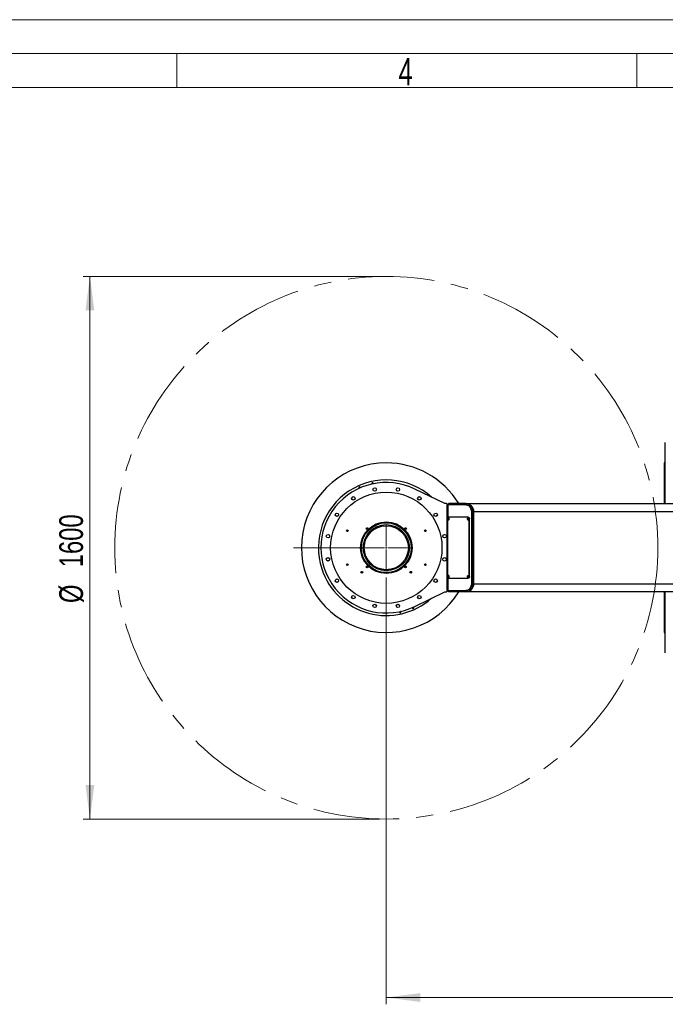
# Model space of a CAD drawing. Header units: millimetres. Extents: x 22 to 589, y 6 to 414.
# Tile 38 of 52: x 222 to 317, y 269 to 414. Entities that reach past the tile are written whole.
import ezdxf

# ---------------------------------------------------------------- set-up
doc = ezdxf.new("R2010")
doc.units = ezdxf.units.MM
doc.linetypes.add('CENTERX2', pattern=[20.32, 12.7, -2.54, 2.54, -2.54])
doc.styles.add('SLDTEXTSTYLE0', font='TXT', dxfattribs={"width": 0.7})
doc.styles.add('SLDTEXTSTYLE1', font='TXT', dxfattribs={"width": 0.75})
doc.dimstyles.new('SLDDIMSTYLE0', dxfattribs={"dimtxt": 3.5, "dimasz": 5, "dimexe": 0, "dimexo": 0.0625, "dimgap": 0.875, "dimtad": 1, "dimlfac": 20, "dimrnd": 1e-09, "dimzin": 12, "dimdsep": 46, "dimtxsty": 'SLDTEXTSTYLE1', "dimsah": 1, "dimcen": 0.09, "dimadec": 0, "dimazin": 0, "dimtfac": 1, "dimtofl": 0, "dimtmove": 0, "dimatfit": 3, "dimfxl": 0, "dimtolj": 1, "dimtzin": 12, "dimarcsym": 0})
doc.dimstyles.new('SLDDIMSTYLE2', dxfattribs={"dimtxt": 3.5, "dimasz": 5, "dimexe": 0, "dimexo": 0.0625, "dimgap": 0.875, "dimtad": 0, "dimtih": 1, "dimtoh": 1, "dimlfac": 20, "dimrnd": 1e-09, "dimzin": 12, "dimdsep": 46, "dimtxsty": 'SLDTEXTSTYLE1', "dimsah": 1, "dimcen": 0.09, "dimadec": 0, "dimazin": 0, "dimtfac": 1, "dimtofl": 0, "dimtmove": 0, "dimatfit": 3, "dimfxl": 0, "dimtolj": 1, "dimtzin": 12, "dimarcsym": 0})

# ---------------------------------------------------------------- blocks, each defined once
blk = doc.blocks.new('*D6')
at = {"color": 7, "linetype": 'Continuous', "lineweight": 0}
for p, q in [((274.6, 376.65), (230.94, 376.65)), ((231.94, 296.65), (231.94, 376.65)), ((274.6, 296.65), (230.94, 296.65))]:
    blk.add_line(p, q, dxfattribs=at)
for points in [[(231.94, 376.65), (231.29, 371.65), (232.59, 371.65)], [(231.94, 296.65), (232.59, 301.65), (231.29, 301.65)]]:
    blk.add_solid(points, dxfattribs=at)
at = {"color": 7, "linetype": 'Continuous', "lineweight": 0, "char_height": 3.5, "attachment_point": 1, "rotation": 90, "style": 'SLDTEXTSTYLE1'}
for s, insert in [('1600', (227.42, 333.76)), ('%%c', (227.42, 328.49))]:
    blk.add_mtext(s, dxfattribs=dict(at, insert=insert))
blk = doc.blocks.new('*D7')
at = {"color": 7, "linetype": 'Continuous', "lineweight": 0}
for p, q in [((418.85, 335.65), (418.85, 269.33)), ((275.6, 332.27), (275.6, 269.33)), ((275.6, 270.33), (418.85, 270.33))]:
    blk.add_line(p, q, dxfattribs=at)
for centre, start, end in [((345.57, 273.11), 153.4349, 206.5651), ((347.98, 273.11), 333.4349, 26.5651)]:
    blk.add_arc(centre, 6.21, start, end, dxfattribs=at)
for points in [[(275.6, 270.33), (280.6, 269.68), (280.6, 270.98)], [(418.85, 270.33), (413.85, 270.98), (413.85, 269.68)]]:
    blk.add_solid(points, dxfattribs=at)
at = {"color": 7, "linetype": 'Continuous', "lineweight": 0, "insert": (341.6, 274.84), "char_height": 3.5, "attachment_point": 1, "style": 'SLDTEXTSTYLE1'}
blk.add_mtext('2865', dxfattribs=at)
blk = doc.blocks.new('SW_CENTERMARKSYMBOL_1')
at = {"color": 0, "linetype": 'Continuous', "lineweight": 0}
for p, q in [((0, 0.25), (0, 3.37)), ((-0.25, 0), (-13.66, 0)), ((0, 0), (-0.13, 0)), ((0, 0), (0, 0.12)), ((0, 0), (0, -0.13)), ((0, 0), (0.12, 0)), ((0.25, 0), (3.37, 0)), ((0, -0.25), (0, -3.37))]:
    blk.add_line(p, q, dxfattribs=at)

msp = doc.modelspace()

# ---------------------------------------------------------------- linework, layer by layer
at = {"color": 7, "linetype": 'Continuous', "lineweight": 15}
msp.add_line((36.5, 414.5), (588.5, 414.5), dxfattribs=at)
at = {"color": 1, "linetype": 'Continuous', "lineweight": 0}
for p, q in [((41.5, 409.5), (583.5, 409.5)), ((244.75, 409.5), (244.75, 404.5)), ((312.5, 409.5), (312.5, 404.5)), ((46.5, 404.5), (578.5, 404.5))]:
    msp.add_line(p, q, dxfattribs=at)
at = {"color": 7, "linetype": 'Continuous', "lineweight": 30}
for p, q in [((316.7053537, 352.1576745), (316.7040543, 352.1470589)), ((316.7040543, 343.1470556), (316.7040543, 352.1470589)), ((316.5540532, 349.1470558), (316.5540532, 343.1470556)), ((284.2290537, 343.1470556), (279.8267083, 345.2963276)), ((284.4540552, 343.1470556), (284.2290537, 343.1470556)), ((284.6540527, 342.9470582), (284.4540552, 343.1470556)), ((284.554054, 330.3470595), (284.554054, 342.9470582)), ((284.554054, 342.9470582), (284.6712128, 342.9470582)), ((287.3349921, 342.9470582), (284.6712128, 342.9470582)), ((284.6712128, 342.9470582), (284.6712128, 341.0829587)), ((284.7540514, 342.9470582), (284.7540514, 343.1470556)), ((284.7540514, 343.1470556), (284.8126308, 343.1470556)), ((287.3040513, 343.1470556), (284.8126308, 343.1470556)), ((284.8126308, 343.1470556), (284.8126308, 342.9470582)), ((287.3040513, 343.1470556), (324.6540533, 343.1470556)), ((287.3349921, 342.9470582), (287.476416, 342.9470582)), ((288.2188753, 331.5970583), (288.2188753, 341.6970594)), ((288.3602993, 341.6970594), (288.2188753, 341.6970594)), ((288.3602993, 331.5970583), (288.3602993, 341.6970594)), ((288.5040538, 331.3470585), (288.5040538, 341.9470591)), ((324.9540539, 341.9470591), (288.5040538, 341.9470591)), ((284.6126334, 340.8970577), (284.6126334, 332.3970569)), ((287.617834, 341.1470575), (284.7894089, 341.1470575)), ((287.617834, 341.1470575), (287.688549, 341.1470575)), ((287.7946095, 332.3970569), (287.7946095, 340.8970577)), ((287.8653244, 340.8970577), (287.7946095, 340.8970577)), ((287.8653244, 332.3970569), (287.8653244, 340.8970577)), ((284.6712128, 332.211159), (284.6712128, 330.3470595)), ((284.7894089, 332.1470571), (287.617834, 332.1470571)), ((287.688549, 332.1470571), (287.617834, 332.1470571)), ((287.7946095, 332.3970569), (287.8653244, 332.3970569)), ((288.2188753, 331.5970583), (288.3602993, 331.5970583)), ((288.5040538, 331.3470585), (324.9540539, 331.3470585)), ((279.8267083, 327.9977901), (284.2290537, 330.147059)), ((284.2290537, 330.147059), (284.4540552, 330.147059)), ((284.4540552, 330.147059), (284.6540527, 330.3470595)), ((284.6712128, 330.3470595), (284.554054, 330.3470595)), ((284.6712128, 330.3470595), (287.3349921, 330.3470595)), ((284.7540514, 330.147059), (284.7540514, 330.3470595)), ((284.8126308, 330.147059), (284.7540514, 330.147059)), ((284.8126308, 330.3470595), (284.8126308, 330.147059)), ((287.3040513, 330.147059), (284.8126308, 330.147059)), ((324.6540533, 330.147059), (287.3040513, 330.147059)), ((287.476416, 330.3470595), (287.3349921, 330.3470595)), ((316.5540532, 330.147059), (316.5540532, 324.1470588)), ((316.7040543, 321.1470587), (316.7040543, 330.147059)), ((316.7040543, 321.1470587), (316.7053537, 321.1364401))]:
    msp.add_line(p, q, dxfattribs=at)
at = {"color": 7, "linetype": 'Continuous', "lineweight": 30, "flags": 128}
for points in [[(271.7597024, 345.4709811), (271.7678444, 345.5041153), (271.7629926, 345.5447955)], [(288.2188753, 341.6970594), (288.2124321, 341.847728), (288.1931917, 341.9962031), (288.1614403, 342.1403153), (288.1176309, 342.2779603), (288.0624132, 342.4071414), (287.9965917, 342.5259633), (287.9211144, 342.6326973), (287.8370957, 342.7257878), (287.7457516, 342.8038759), (287.6484231, 342.865829), (287.546523, 342.9107351), (287.4415354, 342.9379446), (287.3349921, 342.9470582)], [(287.476416, 342.9470582), (287.5829534, 342.9379446), (287.687941, 342.9107351), (287.7898411, 342.865829), (287.8871755, 342.8038759), (287.9785196, 342.7257878), (288.0625383, 342.6326973), (288.1380097, 342.5259633), (288.2038371, 342.4071414), (288.2590548, 342.2779603), (288.3028583, 342.1403153), (288.3346156, 341.9962031), (288.353856, 341.847728), (288.3602993, 341.6970594)], [(284.7894089, 341.1470575), (284.7549216, 341.1422534), (284.7217576, 341.1280257), (284.6911983, 341.104923), (284.664406, 341.0738332), (284.6424238, 341.0359485), (284.6260862, 340.9927291), (284.6160309, 340.9458322), (284.6126334, 340.8970577)], [(284.886636, 340.8970577), (284.8800675, 340.9467263), (284.8612623, 340.9896893), (284.8327474, 341.0201413), (284.7983794, 341.0339696), (284.7628013, 341.0293085), (284.7308175, 341.0067839), (284.7067432, 340.9694416), (284.6938388, 340.9223241), (284.6938388, 340.8717913), (284.7067432, 340.8246739), (284.7308175, 340.7873315), (284.7628013, 340.7648069), (284.7983794, 340.7601459), (284.8327474, 340.7739741), (284.8612623, 340.8044262), (284.8800675, 340.8473892), (284.886636, 340.8970577)], [(284.8526315, 341.0015208), (284.8317043, 340.9940643), (284.8076181, 340.9713013), (284.7915248, 340.9372372), (284.7858743, 340.8970577), (284.7915248, 340.8568782), (284.8076181, 340.8228142), (284.8317043, 340.8000512), (284.8526315, 340.7925946)], [(287.7150611, 340.8970577), (287.7084987, 340.9467263), (287.6896874, 340.9896893), (287.6611726, 341.0201413), (287.6268045, 341.0339696), (287.5912265, 341.0293085), (287.5592427, 341.0067839), (287.5351743, 340.9694416), (287.5222639, 340.9223241), (287.5222639, 340.8717913), (287.5351743, 340.8246739), (287.5592427, 340.7873315), (287.5912265, 340.7648069), (287.6268045, 340.7601459), (287.6611726, 340.7739741), (287.6896874, 340.8044262), (287.7084987, 340.8473892), (287.7150611, 340.8970577)], [(287.6810567, 341.0015208), (287.6601354, 340.9940643), (287.6360492, 340.9713013), (287.61995, 340.9372372), (287.6142995, 340.8970577), (287.61995, 340.8568782), (287.6360492, 340.8228142), (287.6601354, 340.8000512), (287.6810567, 340.7925946)], [(287.7946095, 340.8970577), (287.791218, 340.9458322), (287.7811567, 340.9927291), (287.7648191, 341.0359485), (287.7428369, 341.0738332), (287.7160446, 341.104923), (287.6854853, 341.1280257), (287.6523213, 341.1422534), (287.617834, 341.1470575)], [(287.688549, 341.1470575), (287.7230362, 341.1422534), (287.7561943, 341.1280257), (287.7867596, 341.104923), (287.8135459, 341.0738332), (287.8355281, 341.0359485), (287.8518657, 340.9927291), (287.861927, 340.9458322), (287.8653244, 340.8970577)], [(284.886636, 332.3970569), (284.8800675, 332.4467284), (284.8612623, 332.4896915), (284.8327474, 332.5201435), (284.7983794, 332.5339717), (284.7628013, 332.5293077), (284.7308175, 332.5067861), (284.7067432, 332.4694438), (284.6938388, 332.4223233), (284.6938388, 332.3717935), (284.7067432, 332.324673), (284.7308175, 332.2873307), (284.7628013, 332.2648061), (284.7983794, 332.260145), (284.8327474, 332.2739733), (284.8612623, 332.3044253), (284.8800675, 332.3473883), (284.886636, 332.3970569)], [(284.8526255, 332.501523), (284.8317043, 332.4940664), (284.8076181, 332.4713034), (284.7915248, 332.4372394), (284.7858743, 332.3970569), (284.7915248, 332.3568774), (284.8076181, 332.3228104), (284.8317043, 332.3000503), (284.8526255, 332.2925938)], [(287.7150611, 332.3970569), (287.7084987, 332.4467284), (287.6896874, 332.4896915), (287.6611726, 332.5201435), (287.6268045, 332.5339717), (287.5912265, 332.5293077), (287.5592427, 332.5067861), (287.5351743, 332.4694438), (287.5222639, 332.4223233), (287.5222639, 332.3717935), (287.5351743, 332.324673), (287.5592427, 332.2873307), (287.5912265, 332.2648061), (287.6268045, 332.260145), (287.6611726, 332.2739733), (287.6896874, 332.3044253), (287.7084987, 332.3473883), (287.7150611, 332.3970569)], [(287.6810567, 332.501523), (287.6601354, 332.4940664), (287.6360492, 332.4713034), (287.61995, 332.4372394), (287.6142995, 332.3970569), (287.61995, 332.3568774), (287.6360492, 332.3228104), (287.6601354, 332.3000503), (287.6810567, 332.2925938)], [(284.6126334, 332.3970569), (284.6160309, 332.3482854), (284.6260862, 332.3013885), (284.6424238, 332.2581662), (284.664406, 332.2202814), (284.6911983, 332.1891917), (284.7217576, 332.1660889), (284.7549216, 332.1518613), (284.7894089, 332.1470571)], [(287.3349921, 330.3470595), (287.4415354, 330.356173), (287.546523, 330.3833795), (287.6484231, 330.4282887), (287.7457516, 330.4902387), (287.8370957, 330.5683268), (287.9211144, 330.6614203), (287.9965917, 330.7681543), (288.0624132, 330.8869762), (288.1176309, 331.0161544), (288.1614403, 331.1538024), (288.1931917, 331.2979145), (288.2124321, 331.4463867), (288.2188753, 331.5970583)], [(288.3602993, 331.5970583), (288.353856, 331.4463867), (288.3346156, 331.2979145), (288.3028583, 331.1538024), (288.2590548, 331.0161544), (288.2038371, 330.8869762), (288.1380097, 330.7681543), (288.0625383, 330.6614203), (287.9785196, 330.5683268), (287.8871755, 330.4902387), (287.7898411, 330.4282887), (287.687941, 330.3833795), (287.5829534, 330.356173), (287.476416, 330.3470595)], [(287.617834, 332.1470571), (287.6523213, 332.1518613), (287.6854853, 332.1660889), (287.7160446, 332.1891917), (287.7428369, 332.2202814), (287.7648191, 332.2581662), (287.7811567, 332.3013885), (287.791218, 332.3482854), (287.7946095, 332.3970569)], [(287.8653244, 332.3970569), (287.861927, 332.3482854), (287.8518657, 332.3013885), (287.8355281, 332.2581662), (287.8135459, 332.2202814), (287.7867596, 332.1891917), (287.7561943, 332.1660889), (287.7230362, 332.1518613), (287.688549, 332.1470571)], [(277.74321, 327.1946771), (277.723165, 327.2304041), (277.6970581, 327.2523803)]]:
    msp.add_lwpolyline(points, dxfattribs=at)
at = {"color": 7, "linetype": 'CENTERX2', "lineweight": 0}
msp.add_circle((275.6040532, 336.647058), 40, dxfattribs=at)
at = {"color": 7, "linetype": 'Continuous', "lineweight": 30}
for centre, radius in [((275.6040532, 336.647058), 8.2), ((270.7428137, 343.9224171), 0.255), ((273.8970129, 345.2289292), 0.255), ((273.8970129, 345.2289292), 0.25), ((277.3110935, 345.2289292), 0.255), ((280.4652928, 343.9224171), 0.255), ((280.4652928, 343.9224171), 0.25), ((268.3286941, 341.5082975), 0.255), ((268.3286941, 341.5082975), 0.25), ((282.8794123, 341.5082975), 0.255), ((275.6040532, 336.647058), 3.8), ((275.6040532, 336.647058), 3.7), ((275.6040532, 336.647058), 3.6742641), ((275.6040532, 336.647058), 3.4), ((275.6040532, 336.647058), 3.25), ((267.022182, 338.3540983), 0.255), ((269.8540532, 339.147058), 0.125), ((272.7756261, 339.4754851), 0.125), ((278.4324803, 339.4754851), 0.125), ((281.3540532, 339.147058), 0.125), ((284.1859244, 338.3540983), 0.255), ((284.1859244, 338.3540983), 0.25), ((267.022182, 334.9400177), 0.255), ((267.022182, 334.9400177), 0.25), ((269.8540532, 334.147058), 0.125), ((272.7756261, 333.8186308), 0.125), ((278.4324803, 333.8186308), 0.125), ((281.3540532, 334.147058), 0.125), ((284.1859244, 334.9400177), 0.255), ((271.9978086, 333.0408134), 0.125), ((279.2102978, 333.0408134), 0.125), ((268.3286941, 331.7858184), 0.255), ((282.8794123, 331.7858184), 0.255), ((282.8794123, 331.7858184), 0.25), ((270.7428137, 329.3716989), 0.255), ((270.7428137, 329.3716989), 0.25), ((280.4652928, 329.3716989), 0.255), ((273.8970129, 328.0651868), 0.255), ((277.3110935, 328.0651868), 0.255), ((277.3110935, 328.0651868), 0.25)]:
    msp.add_circle(centre, radius, dxfattribs=at)
for centre, radius, start, end in [((275.6040532, 336.647058), 12.5, 90, 328.667748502), ((275.6040532, 336.647058), 12.5, 31.332251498, 90), ((275.6040532, 336.647058), 10, 48.23738398, 198.050551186), ((275.6040532, 336.647058), 9.625, 63.977932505, 296.022067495), ((271.6631595, 345.5122628), 0.105, 18.050551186, 251.085514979), ((273.5647265, 346.1319748), 0.105, 18.050551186, 239.252976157), ((273.5647265, 346.1319748), 0.105, 325.015587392, 18.050551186), ((287.3040532, 341.947058), 1.2, 0, 90), ((284.9172672, 340.8970577), 0.1579973, 125.838072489, 234.161927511), ((287.745684, 340.8970577), 0.1579889, 125.833856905, 234.166143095), ((275.6040532, 336.647058), 10, 198.050551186, 311.76261602), ((284.9172621, 332.3970569), 0.1579932, 125.834172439, 234.165827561), ((287.7456932, 332.3970569), 0.1579967, 125.835921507, 234.164078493), ((287.3040532, 331.347058), 1.2, 270, 0), ((277.6433799, 327.1621412), 0.105, 145.01558739, 18.050551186), ((279.5449469, 327.7818531), 0.105, 156.848126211, 18.050551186), ((279.5449469, 327.7818531), 0.105, 18.050551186, 71.085514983)]:
    msp.add_arc(centre, radius, start, end, dxfattribs=at)
for points in [[(316.7040543, 349.1470558), (316.5540532, 349.1470558)], [(316.5540532, 324.1470588), (316.7040543, 324.1470588)]]:
    msp.add_open_spline(points, degree=1, dxfattribs=at)

# ---------------------------------------------------------------- block references
at = {"color": 7, "linetype": 'Continuous', "lineweight": 0}
msp.add_blockref('SW_CENTERMARKSYMBOL_1', (275.6040532, 336.647058), dxfattribs=at)

# ---------------------------------------------------------------- texts
at = {"color": 1, "linetype": 'Continuous', "lineweight": 0, "insert": (277.4078796, 408.8328215), "char_height": 4, "attachment_point": 1, "style": 'SLDTEXTSTYLE0'}
msp.add_mtext('4', dxfattribs=at)

# ---------------------------------------------------------------- dimensions: what is measured, and where the dimension line sits
at = {"color": 7, "linetype": 'Continuous', "lineweight": 0}
dim = msp.add_linear_dim(base=(231.9354207, 376.647058), p1=(275.6040532, 296.647058), p2=(275.6040532, 376.647058), angle=90, text='%%c<>', dimstyle='SLDDIMSTYLE2', dxfattribs=at)
dim.commit()
dim.dimension.update_dxf_attribs({"geometry": '*D6', "text_midpoint": (231.9354207, 336.2986086), "dimtype": 160})
dim = msp.add_linear_dim(base=(418.8540532, 270.3283883), p1=(275.6040532, 333.272058), p2=(418.8540532, 336.647058), text='(<>)', dimstyle='SLDDIMSTYLE0', dxfattribs=at)
dim.commit()
dim.dimension.update_dxf_attribs({"geometry": '*D7', "text_midpoint": (346.7770422, 270.3283883), "dimtype": 160})

doc.saveas('drawing.dxf')
